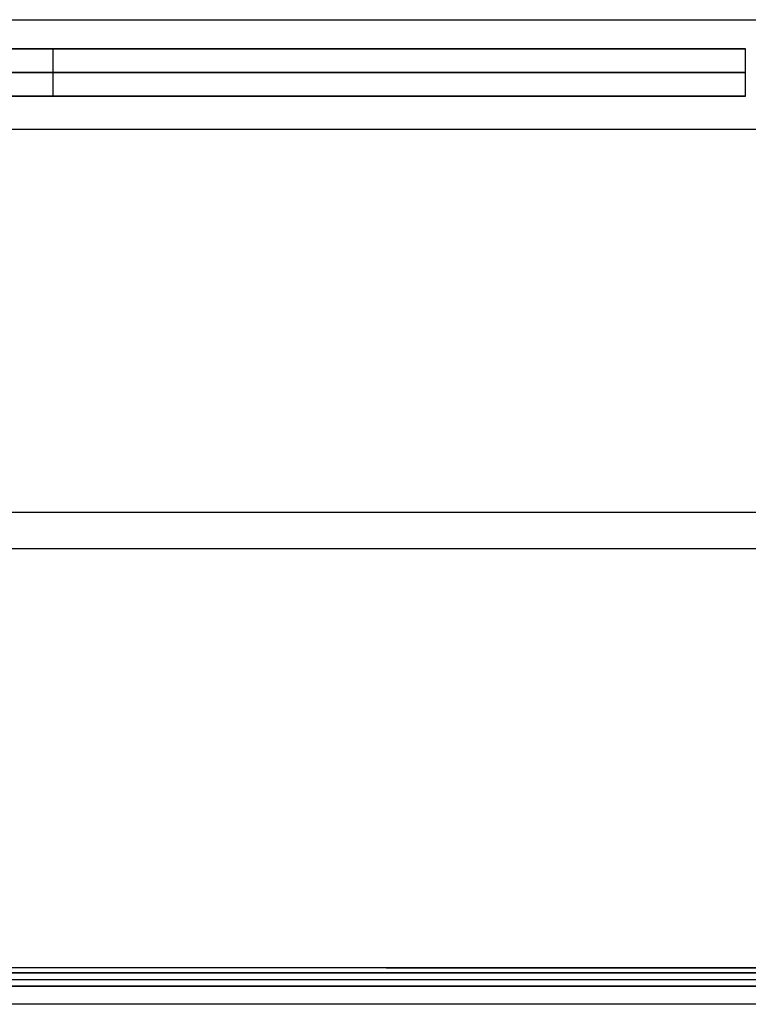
# Model space of a CAD drawing. Header units: millimetres. Extents: x -800 to 0, y -19 to 270.
# Tile 3 of 6: x -600 to -401, y 0 to 270. Entities that reach past the tile are written whole.
import ezdxf

# ---------------------------------------------------------------- set-up
doc = ezdxf.new("R2010")
doc.units = ezdxf.units.MM
doc.layers.add('Default', color=178, linetype='Continuous', true_color=0x000000)
doc.layers.add('Layer 01', color=178, linetype='Continuous', true_color=0x000000)

msp = doc.modelspace()

# ---------------------------------------------------------------- linework, layer by layer
at = {"layer": 'Default'}
for p, q in [((-401.5, 262, 484.98), (-781, 262, 484.98)), ((-591.25, 262, 18.98), (-591.25, 262, 950.98)), ((-401.5, 249, 484.98), (-781, 249, 484.98)), ((-591.25, 249, 18.98), (-591.25, 249, 950.98))]:
    msp.add_line(p, q, dxfattribs=at)
for points in [[(-781, 262, 950.98), (-591.25, 262, 950.98), (-401.5, 262, 950.98)], [(-401.5, 262, 18.98), (-591.25, 262, 18.98), (-781, 262, 18.98)], [(-591.25, 249, 950.98), (-591.25, 255.5, 950.98), (-591.25, 262, 950.98)], [(-591.25, 249, 18.98), (-591.25, 255.5, 18.98), (-591.25, 262, 18.98)], [(-401.5, 249, 950.98), (-401.5, 255.5, 950.98), (-401.5, 262, 950.98)], [(-401.5, 249, 18.98), (-401.5, 255.5, 18.98), (-401.5, 262, 18.98)], [(-401.5, 262, 950.98), (-401.5, 262, 484.98), (-401.5, 262, 18.98)], [(-401.5, 249, 484.98), (-401.5, 255.5, 484.98), (-401.5, 262, 484.98)], [(-781, 255.5, 950.98), (-591.25, 255.5, 950.98), (-401.5, 255.5, 950.98)], [(-401.5, 255.5, 18.98), (-591.25, 255.5, 18.98), (-781, 255.5, 18.98)], [(-401.5, 255.5, 950.98), (-401.5, 255.5, 484.98), (-401.5, 255.5, 18.98)], [(-781, 249, 950.98), (-591.25, 249, 950.98), (-401.5, 249, 950.98)], [(-401.5, 249, 18.98), (-591.25, 249, 18.98), (-781, 249, 18.98)], [(-401.5, 249, 950.98), (-401.5, 249, 484.98), (-401.5, 249, 18.98)]]:
    msp.add_open_spline(points, degree=2, dxfattribs=at)
at = {"layer": 'Layer 01'}
for p, q in [((-800, 135), (0, 135)), ((-800, 135, 15.98), (0, 135, 15.98)), ((-800, 135, 969.97), (0, 135, 969.97)), ((-800, 135, 953.98), (0, 135, 953.98)), ((-784, 125, 492.93), (-16, 125, 492.93)), ((-784, 125, 476.95), (-16, 125, 476.95)), ((-784, 125, 690.93), (-16, 125, 690.93)), ((-784, 125, 674.95), (-16, 125, 674.95)), ((-784, 125, 253.93), (-16, 125, 253.93)), ((-784, 125, 237.95), (-16, 125, 237.95)), ((-787, 6.8, 12.99), (-13, 6.8, 12.99)), ((-787, 6.8, 956.98), (-13, 6.8, 956.98)), ((-787, 6.8, 956.98), (-13, 6.8, 956.98)), ((-787, 6.8, 956.98), (-13, 6.8, 956.98)), ((-787, 6.8, 12.95), (-13, 6.8, 12.95))]:
    msp.add_line(p, q, dxfattribs=at)
msp.add_lwpolyline([(-500, 10), (-300, 10)], dxfattribs=at)
for points in [[(-800, 270), (-400, 270), (0, 270)], [(-800, 270, 15.98), (-400, 270, 15.98), (0, 270, 15.98)], [(-800, 270, 7.99), (-400, 270, 7.99), (0, 270, 7.99)], [(-800, 270, 969.97), (-400, 270, 969.97), (0, 270, 969.97)], [(-800, 270, 953.98), (-400, 270, 953.98), (0, 270, 953.98)], [(-800, 270, 961.98), (-400, 270, 961.98), (0, 270, 961.98)], [(-784, 240, 492.93), (-400, 240, 492.93), (-16, 240, 492.93)], [(-784, 240, 476.95), (-400, 240, 476.95), (-16, 240, 476.95)], [(-784, 240, 484.94), (-400, 240, 484.94), (-16, 240, 484.94)], [(-784, 240, 690.93), (-400, 240, 690.93), (-16, 240, 690.93)], [(-784, 240, 674.95), (-400, 240, 674.95), (-16, 240, 674.95)], [(-784, 240, 682.94), (-400, 240, 682.94), (-16, 240, 682.94)], [(-784, 240, 253.93), (-400, 240, 253.93), (-16, 240, 253.93)], [(-784, 240, 237.95), (-400, 240, 237.95), (-16, 240, 237.95)], [(-784, 240, 245.94), (-400, 240, 245.94), (-16, 240, 245.94)], [(-787, 8.6, 12.99), (-400, 8.6, 12.99), (-13, 8.6, 12.99)], [(-13, 8.6, 15.98), (-400, 8.6, 15.98), (-787, 8.6, 15.98)], [(-787, 8.6, 956.98), (-400, 8.6, 956.98), (-13, 8.6, 956.98)], [(-13, 8.6, 953.98), (-400, 8.6, 953.98), (-787, 8.6, 953.98)], [(-787, 8.6, 956.98), (-400, 8.6, 956.98), (-13, 8.6, 956.98)], [(-13, 8.6, 953.98), (-400, 8.6, 953.98), (-787, 8.6, 953.98)], [(-787, 8.6, 956.98), (-400, 8.6, 956.98), (-13, 8.6, 956.98)], [(-787, 8.6, 12.95), (-400, 8.6, 12.95), (-13, 8.6, 12.95)], [(-787, 8.6, 484.97), (-400, 8.6, 484.97), (-13, 8.6, 484.97)], [(-16, 10, 492.93), (-400, 10, 492.93), (-784, 10, 492.93)], [(-16, 10, 476.95), (-400, 10, 476.95), (-784, 10, 476.95)], [(-16, 10, 484.94), (-400, 10, 484.94), (-784, 10, 484.94)], [(-16, 10, 690.93), (-400, 10, 690.93), (-784, 10, 690.93)], [(-16, 10, 674.95), (-400, 10, 674.95), (-784, 10, 674.95)], [(-16, 10, 682.94), (-400, 10, 682.94), (-784, 10, 682.94)], [(-16, 10, 253.93), (-400, 10, 253.93), (-784, 10, 253.93)], [(-16, 10, 237.95), (-400, 10, 237.95), (-784, 10, 237.95)], [(-16, 10, 245.94), (-400, 10, 245.94), (-784, 10, 245.94)], [(-13, 5, 12.99), (-400, 5, 12.99), (-787, 5, 12.99)], [(-787, 5, 15.98), (-400, 5, 15.98), (-13, 5, 15.98)], [(-13, 5, 956.98), (-400, 5, 956.98), (-787, 5, 956.98)], [(-787, 5, 953.98), (-400, 5, 953.98), (-13, 5, 953.98)], [(-13, 5, 956.98), (-400, 5, 956.98), (-787, 5, 956.98)], [(-787, 5, 953.98), (-400, 5, 953.98), (-13, 5, 953.98)], [(-13, 5, 956.98), (-400, 5, 956.98), (-787, 5, 956.98)], [(-13, 5, 12.95), (-400, 5, 12.95), (-787, 5, 12.95)], [(-13, 5, 484.97), (-400, 5, 484.97), (-787, 5, 484.97)], [(0, 0), (-400, 0), (-800, 0)], [(0, 0, 15.98), (-400, 0, 15.98), (-800, 0, 15.98)], [(0, 0, 7.99), (-400, 0, 7.99), (-800, 0, 7.99)], [(0, 0, 969.97), (-400, 0, 969.97), (-800, 0, 969.97)], [(0, 0, 953.98), (-400, 0, 953.98), (-800, 0, 953.98)], [(0, 0, 961.98), (-400, 0, 961.98), (-800, 0, 961.98)]]:
    msp.add_open_spline(points, degree=2, dxfattribs=at)

doc.saveas('drawing.dxf')
